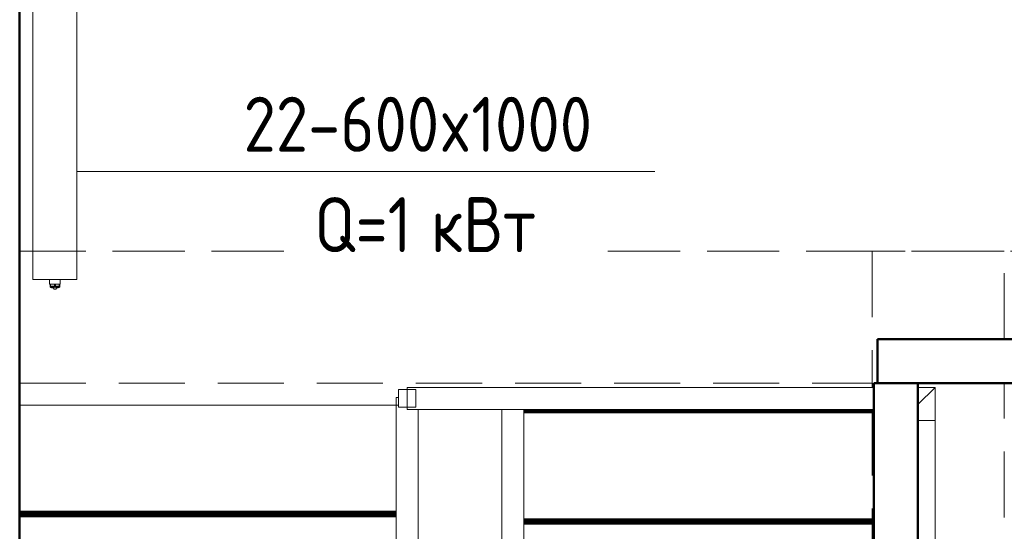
# Model space of a CAD drawing. Header units: millimetres. Extents: x -125 to 25178, y 4748 to 39091.
# Tile 71 of 118: x 18138 to 20374, y 33331 to 34493. Entities that reach past the tile are written whole.
import ezdxf

# ---------------------------------------------------------------- set-up
doc = ezdxf.new("R2010")
doc.units = ezdxf.units.MM
doc.linetypes.add('ADSK_Скрыто', pattern=[300, 150, -150])
doc.linetypes.add('ADSK_Штриховая_ш3 п1_5', pattern=[225, 150, -75])
for name, color, linetype, lineweight in [('A-DETL-____-HDLN', 90, 'ADSK_Скрыто', 9), ('A-DETL-____-MBND', 5, 'ADSK_Штриховая_ш3 п1_5', 20), ('A-GENM-____-OTLN', 13, 'Continuous', 20), ('A-PART-____-OTLN', 2, 'Continuous', 20), ('A-WALL-____-MCUT', 113, 'Continuous', 50), ('A-WALL-____-OTLN', 113, 'Continuous', 20), ('M-EQPM-___-IDEN', 50, 'Continuous', 20), ('M-EQPM-____-OTLN', 50, 'Continuous', 20), ('S-BEAM-____-OTLN', 12, 'Continuous', 20), ('S-STRS-____-OTLN', 31, 'Continuous', 20), ('Ограждение', 7, 'Continuous', 20)]:
    doc.layers.add(name, color=color, linetype=linetype, lineweight=lineweight)
doc.styles.add('GOST Common_1', font='GOST_Common.ttf', dxfattribs={"width": 0.9, "height": 125})

# ---------------------------------------------------------------- blocks, each defined once
blk = doc.blocks.new('Family - V line-610404-В_Этаж 03_Отопление')
at = {"layer": 'S-STRS-____-OTLN', "color": 253}
for p, q in [((-1840, 38.1), (-985, 38.1)), ((-1840, -202.7), (-985, -202.7)), ((-1840, -204.9), (-985, -204.9)), ((-1840, -207), (-985, -207)), ((-1840, -208.9), (-985, -208.9)), ((-1840, -210.7), (-985, -210.7)), ((-1840, -212.3), (-985, -212.3)), ((-1840, -213.5), (-985, -213.5)), ((-1840, -214.4), (-985, -214.4)), ((-1840, -215), (-985, -215)), ((-1840, -215.2), (-985, -215.2))]:
    blk.add_line(p, q, dxfattribs=at)
blk = doc.blocks.new('Family - Timber - Floor-610405-В_Этаж 03_Отопление')
blk.add_blockref('Family - V line-610404-В_Этаж 03_Отопление', (0, 0))
blk = doc.blocks.new('Family - V line-610418-В_Этаж 03_Отопление')
at = {"layer": 'S-STRS-____-OTLN', "color": 253}
for p, q in [((96, 27.4), (-695, 27.4)), ((96, 25.5), (-695, 25.5)), ((96, 23.4), (-695, 23.4)), ((96, 21.2), (-695, 21.2))]:
    blk.add_line(p, q, dxfattribs=at)
blk = doc.blocks.new('Family - Timber - Floor-610419-В_Этаж 03_Отопление')
blk.add_blockref('Family - V line-610418-В_Этаж 03_Отопление', (0, 0))
blk = doc.blocks.new('Family - V line-610460-В_Этаж 03_Отопление')
at = {"layer": 'S-STRS-____-OTLN', "color": 253}
for p, q in [((96, -219.6), (-695, -219.6)), ((96, -219.8), (-695, -219.8)), ((96, -220.4), (-695, -220.4)), ((96, -221.3), (-695, -221.3)), ((96, -222.6), (-695, -222.6)), ((96, -224.1), (-695, -224.1)), ((96, -225.9), (-695, -225.9)), ((96, -227.9), (-695, -227.9)), ((96, -230), (-695, -230)), ((96, -232.1), (-695, -232.1))]:
    blk.add_line(p, q, dxfattribs=at)
blk = doc.blocks.new('Family - Timber - Floor-610461-В_Этаж 03_Отопление')
blk.add_blockref('Family - V line-610460-В_Этаж 03_Отопление', (0, 0))
blk = doc.blocks.new('Family - STAIR - 001-610468-В_Этаж 03_Отопление')
for name in ['Family - Timber - Floor-610405-В_Этаж 03_Отопление', 'Family - Timber - Floor-610419-В_Этаж 03_Отопление', 'Family - Timber - Floor-610461-В_Этаж 03_Отопление']:
    blk.add_blockref(name, (0, 0))
blk = doc.blocks.new('Family - V line-610491-В_Этаж 03_Отопление')
at = {"layer": 'A-DETL-____-MBND', "color": 253}
for p, q in [((-1840, 38.1), (-985, 38.1)), ((-1840, -202.7), (-985, -202.7)), ((-1840, -204.9), (-985, -204.9)), ((-1840, -207), (-985, -207)), ((-1840, -208.9), (-985, -208.9)), ((-1840, -210.7), (-985, -210.7)), ((-1840, -212.3), (-985, -212.3)), ((-1840, -213.5), (-985, -213.5)), ((-1840, -214.4), (-985, -214.4)), ((-1840, -215), (-985, -215)), ((-1840, -215.2), (-985, -215.2))]:
    blk.add_line(p, q, dxfattribs=at)
blk = doc.blocks.new('Family - Timber - Floor-610492-В_Этаж 03_Отопление')
blk.add_blockref('Family - V line-610491-В_Этаж 03_Отопление', (0, 0))
blk = doc.blocks.new('Прямая форма - V line-610819-В_Этаж 03_Отопление')
at = {"layer": 'Ограждение', "color": 253}
for p, q in [((155, -2245.6), (155, -5)), ((205, -2245.6), (205, -5)), ((205, -2245.6), (155, -2245.6))]:
    blk.add_line(p, q, dxfattribs=at)
blk = doc.blocks.new('Прямая форма - Steel - Structural-610820-В_Этаж 03_Отопление')
blk.add_blockref('Прямая форма - V line-610819-В_Этаж 03_Отопление', (0, 0))
blk = doc.blocks.new('Прямая форма - V line-610823-В_Этаж 03_Отопление')
at = {"layer": 'Ограждение', "color": 253}
for p, q in [((-85, 22), (-80, 22)), ((-85, 22), (-85, 4.4)), ((-85, 4.4), (-80, 4.4)), ((-85, 4.4), (-85, -2272.1)), ((-35, -5), (-35, -2269.3)), ((-35, -2269.3), (-85, -2272.1))]:
    blk.add_line(p, q, dxfattribs=at)
blk = doc.blocks.new('Прямая форма - Steel - Structural-610824-В_Этаж 03_Отопление')
blk.add_blockref('Прямая форма - V line-610823-В_Этаж 03_Отопление', (0, 0))
blk = doc.blocks.new('Прямая форма - RAILING - 016-610831-В_Этаж 03_Отопление')
for name in ['Прямая форма - Steel - Structural-610824-В_Этаж 03_Отопление', 'Прямая форма - Steel - Structural-610820-В_Этаж 03_Отопление']:
    blk.add_blockref(name, (0, 0))
blk = doc.blocks.new('Family - V line-610899-В_Этаж 03_Отопление')
at = {"layer": 'A-PART-____-OTLN', "color": 253}
for p, q in [((-85, 22), (-80, 22)), ((-85, 22), (-85, 4.4)), ((-85, 4.4), (-80, 4.4)), ((-85, 4.4), (-85, -2272.1)), ((-35, -5), (-35, -2269.3)), ((-35, -2269.3), (-85, -2272.1))]:
    blk.add_line(p, q, dxfattribs=at)
blk = doc.blocks.new('Family - Steel - Structural-610900-В_Этаж 03_Отопление')
blk.add_blockref('Family - V line-610899-В_Этаж 03_Отопление', (0, 0))
blk = doc.blocks.new('Family - V line-611540-В_Этаж 03_Отопление')
at = {"layer": 'S-STRS-____-OTLN', "color": 253}
for p, q in [((101.4, 27.4), (-689.6, 27.4)), ((101.4, 25.5), (-689.6, 25.5)), ((101.4, 23.4), (-689.6, 23.4)), ((101.4, 21.2), (-689.6, 21.2))]:
    blk.add_line(p, q, dxfattribs=at)
blk = doc.blocks.new('Family - Timber - Floor-611541-В_Этаж 03_Отопление')
blk.add_blockref('Family - V line-611540-В_Этаж 03_Отопление', (0, 0))
blk = doc.blocks.new('Family - V line-611552-В_Этаж 03_Отопление')
at = {"layer": 'S-STRS-____-OTLN', "color": 253}
for p, q in [((101.4, -219.6), (-689.6, -219.6)), ((101.4, -219.8), (-689.6, -219.8)), ((101.4, -220.4), (-689.6, -220.4)), ((101.4, -221.3), (-689.6, -221.3)), ((101.4, -222.6), (-689.6, -222.6)), ((101.4, -224.1), (-689.6, -224.1)), ((101.4, -225.9), (-689.6, -225.9)), ((101.4, -227.9), (-689.6, -227.9)), ((101.4, -230), (-689.6, -230)), ((101.4, -232.1), (-689.6, -232.1))]:
    blk.add_line(p, q, dxfattribs=at)
blk = doc.blocks.new('Family - Timber - Floor-611553-В_Этаж 03_Отопление')
blk.add_blockref('Family - V line-611552-В_Этаж 03_Отопление', (0, 0))
blk = doc.blocks.new('Family - V line-611586-В_Этаж 03_Отопление')
at = {"layer": 'S-STRS-____-OTLN', "color": 253}
for p, q in [((-1834.6, 38.1), (-979.6, 38.1)), ((-1834.6, -202.7), (-979.6, -202.7)), ((-1834.6, -204.9), (-979.6, -204.9)), ((-1834.6, -207), (-979.6, -207)), ((-1834.6, -208.9), (-979.6, -208.9)), ((-1834.6, -210.7), (-979.6, -210.7)), ((-1834.6, -212.3), (-979.6, -212.3)), ((-1834.6, -213.5), (-979.6, -213.5)), ((-1834.6, -214.4), (-979.6, -214.4)), ((-1834.6, -215), (-979.6, -215)), ((-1834.6, -215.2), (-979.6, -215.2))]:
    blk.add_line(p, q, dxfattribs=at)
blk = doc.blocks.new('Family - Timber - Floor-611587-В_Этаж 03_Отопление')
blk.add_blockref('Family - V line-611586-В_Этаж 03_Отопление', (0, 0))
blk = doc.blocks.new('Family - STAIR - 001-611606-В_Этаж 03_Отопление')
for name in ['Family - Timber - Floor-611587-В_Этаж 03_Отопление', 'Family - Timber - Floor-611541-В_Этаж 03_Отопление', 'Family - Timber - Floor-611553-В_Этаж 03_Отопление']:
    blk.add_blockref(name, (0, 0))
blk = doc.blocks.new('Family - V line-611695-В_Этаж 03_Отопление')
at = {"layer": 'A-DETL-____-MBND', "color": 253}
for p, q in [((-1834.6, 38.1), (-979.6, 38.1)), ((-1834.6, -202.7), (-979.6, -202.7)), ((-1834.6, -204.9), (-979.6, -204.9)), ((-1834.6, -207), (-979.6, -207)), ((-1834.6, -208.9), (-979.6, -208.9)), ((-1834.6, -210.7), (-979.6, -210.7)), ((-1834.6, -212.3), (-979.6, -212.3)), ((-1834.6, -213.5), (-979.6, -213.5)), ((-1834.6, -214.4), (-979.6, -214.4)), ((-1834.6, -215), (-979.6, -215)), ((-1834.6, -215.2), (-979.6, -215.2))]:
    blk.add_line(p, q, dxfattribs=at)
blk = doc.blocks.new('Family - Timber - Floor-611696-В_Этаж 03_Отопление')
blk.add_blockref('Family - V line-611695-В_Этаж 03_Отопление', (0, 0))
blk = doc.blocks.new('Прямая форма - V line-611834-В_Этаж 03_Отопление')
at = {"layer": 'A-DETL-____-MBND', "color": 253}
for p, q in [((150, 5330), (-150, 5330)), ((-150, 5330), (-150, 5020.6)), ((150, 5130), (150, 5330)), ((150, 1800), (150, 5030)), ((-150, 4970.6), (-150, 1800))]:
    blk.add_line(p, q, dxfattribs=at)
blk = doc.blocks.new('Прямая форма - BMR - 003-611835-В_Этаж 03_Отопление')
blk.add_blockref('Прямая форма - V line-611834-В_Этаж 03_Отопление', (0, 0))
blk = doc.blocks.new('Прямая форма - V line-611900-В_Этаж 03_Отопление')
at = {"layer": 'A-DETL-____-MBND', "color": 253}
for p, q in [((-150, 6540), (-150, 4604)), ((150, 4604), (150, 6540)), ((150, 4604), (-150, 4604))]:
    blk.add_line(p, q, dxfattribs=at)
blk = doc.blocks.new('Прямая форма - BMR - 002-611901-В_Этаж 03_Отопление')
blk.add_blockref('Прямая форма - V line-611900-В_Этаж 03_Отопление', (0, 0))
blk = doc.blocks.new('Прямая форма - V line-612541-В_Этаж 03_Отопление')
at = {"layer": 'A-WALL-____-MCUT', "color": 9}
blk.add_line((400, 0), (7702.2, 0), dxfattribs=at)
blk = doc.blocks.new('Прямая форма - SW - 019-612542-В_Этаж 03_Отопление')
blk.add_blockref('Прямая форма - V line-612541-В_Этаж 03_Отопление', (0, 0))
blk = doc.blocks.new('Прямая форма - V line-613172-В_Этаж 03_Отопление')
at = {"layer": 'A-WALL-____-MCUT', "color": 9}
for p, q in [((2355.1, 100), (0, 100)), ((0, 100), (0, 0)), ((2355.1, 0), (2355.1, 100)), ((0, 0), (2355.1, 0))]:
    blk.add_line(p, q, dxfattribs=at)
blk = doc.blocks.new('Прямая форма - SW - 015-613173-В_Этаж 03_Отопление')
blk.add_blockref('Прямая форма - V line-613172-В_Этаж 03_Отопление', (0, 0))
blk = doc.blocks.new('Прямая форма - Timber - Floor-613210-В_Этаж 03_Отопление')
at = {"layer": 'A-DETL-____-MBND', "color": 253}
for p, q in [((199.9, -3940), (4403, -3940)), ((199.9, -4240), (2135.9, -4240)), ((2135.9, -4240), (2135.9, -4249.4)), ((199.9, -4290), (1054.9, -4290))]:
    blk.add_line(p, q, dxfattribs=at)
blk = doc.blocks.new('Прямая форма - SLA - 009-613211-В_Этаж 03_Отопление')
blk.add_blockref('Прямая форма - Timber - Floor-613210-В_Этаж 03_Отопление', (0, 0))
blk = doc.blocks.new('Family - Timber - Floor-613219-В_Этаж 03_Отопление')
at = {"layer": 'A-DETL-____-MBND', "color": 253}
for p, q in [((199.9, -3940), (4403, -3940)), ((199.9, -4240), (2135.9, -4240)), ((2135.9, -4240), (2135.9, -4249.4)), ((199.9, -4290), (1054.9, -4290))]:
    blk.add_line(p, q, dxfattribs=at)
blk = doc.blocks.new('Прямая форма - V line-613221-В_Этаж 03_Отопление')
at = {"layer": 'A-WALL-____-MCUT', "color": 9}
for p, q in [((3630, 0), (400, 0)), ((3630, -100), (3630, 0)), ((100, -100), (3630, -100))]:
    blk.add_line(p, q, dxfattribs=at)
blk = doc.blocks.new('Прямая форма - SW - 014-613222-В_Этаж 03_Отопление')
blk.add_blockref('Прямая форма - V line-613221-В_Этаж 03_Отопление', (0, 0))
blk = doc.blocks.new('Прямая форма - V line-613509-В_Этаж 03_Отопление')
at = {"layer": 'Ограждение', "color": 253}
for p, q in [((-238.9, -3145.6), (-238.9, 0)), ((-200, -3145.6), (-238.9, -3145.6))]:
    blk.add_line(p, q, dxfattribs=at)
blk = doc.blocks.new('Прямая форма - Steel - Structural-613510-В_Этаж 03_Отопление')
blk.add_blockref('Прямая форма - V line-613509-В_Этаж 03_Отопление', (0, 0))
blk = doc.blocks.new('Прямая форма - V line-613519-В_Этаж 03_Отопление')
at = {"layer": 'Ограждение', "color": 253}
for p, q in [((-238.9, -3220.6), (-238.9, -3145.6)), ((-200, -3145.6), (-238.9, -3145.6)), ((-200, -3181.7), (-238.9, -3220.6))]:
    blk.add_line(p, q, dxfattribs=at)
blk = doc.blocks.new('Прямая форма - Steel - Structural-613520-В_Этаж 03_Отопление')
blk.add_blockref('Прямая форма - V line-613519-В_Этаж 03_Отопление', (0, 0))
blk = doc.blocks.new('Прямая форма - V line-613521-В_Этаж 03_Отопление')
at = {"layer": 'Ограждение', "color": 253}
for p, q in [((960, -3170.6), (-100.1, -3170.6)), ((960, -3220.6), (960, -3170.6)), ((-200, -3181.7), (-238.9, -3220.6)), ((-238.9, -3220.6), (-200, -3220.6)), ((-100, -3220.6), (960, -3220.6))]:
    blk.add_line(p, q, dxfattribs=at)
blk = doc.blocks.new('Прямая форма - Steel - Structural-613522-В_Этаж 03_Отопление')
blk.add_blockref('Прямая форма - V line-613521-В_Этаж 03_Отопление', (0, 0))
blk = doc.blocks.new('Прямая форма - V line-613533-В_Этаж 03_Отопление')
at = {"layer": 'Ограждение', "color": 253}
for p, q in [((940, -3175.6), (980, -3175.6)), ((940, -3175.6), (940, -3215.6)), ((980, -3175.6), (980, -3215.6)), ((940, -3215.6), (980, -3215.6))]:
    blk.add_line(p, q, dxfattribs=at)
blk = doc.blocks.new('Прямая форма - Steel - Structural-613534-В_Этаж 03_Отопление')
blk.add_blockref('Прямая форма - V line-613533-В_Этаж 03_Отопление', (0, 0))
blk = doc.blocks.new('Прямая форма - RAILING - 016-613545-В_Этаж 03_Отопление')
for name in ['Прямая форма - Steel - Structural-613510-В_Этаж 03_Отопление', 'Прямая форма - Steel - Structural-613520-В_Этаж 03_Отопление', 'Прямая форма - Steel - Structural-613522-В_Этаж 03_Отопление', 'Прямая форма - Steel - Structural-613534-В_Этаж 03_Отопление']:
    blk.add_blockref(name, (0, 0))
blk = doc.blocks.new('Family - V line-613547-В_Этаж 03_Отопление')
at = {"layer": 'A-PART-____-OTLN', "color": 253}
for p, q in [((-238.9, -3145.6), (-238.9, 0)), ((-200, -3145.6), (-238.9, -3145.6))]:
    blk.add_line(p, q, dxfattribs=at)
blk = doc.blocks.new('Family - Steel - Structural-613548-В_Этаж 03_Отопление')
blk.add_blockref('Family - V line-613547-В_Этаж 03_Отопление', (0, 0))
blk = doc.blocks.new('Family - V line-613562-В_Этаж 03_Отопление')
at = {"layer": 'A-PART-____-OTLN', "color": 253}
for p, q in [((-238.9, -3220.6), (-238.9, -3145.6)), ((-200, -3145.6), (-238.9, -3145.6)), ((-200, -3181.7), (-238.9, -3220.6))]:
    blk.add_line(p, q, dxfattribs=at)
blk = doc.blocks.new('Family - Steel - Structural-613563-В_Этаж 03_Отопление')
blk.add_blockref('Family - V line-613562-В_Этаж 03_Отопление', (0, 0))
blk = doc.blocks.new('Family - V line-613565-В_Этаж 03_Отопление')
at = {"layer": 'A-PART-____-OTLN', "color": 253}
for p, q in [((960, -3170.6), (-100.1, -3170.6)), ((960, -3220.6), (960, -3170.6)), ((-200, -3181.7), (-238.9, -3220.6)), ((-238.9, -3220.6), (-200, -3220.6)), ((-100, -3220.6), (960, -3220.6))]:
    blk.add_line(p, q, dxfattribs=at)
blk = doc.blocks.new('Family - Steel - Structural-613566-В_Этаж 03_Отопление')
blk.add_blockref('Family - V line-613565-В_Этаж 03_Отопление', (0, 0))
blk = doc.blocks.new('Family - V line-613583-В_Этаж 03_Отопление')
at = {"layer": 'A-PART-____-OTLN', "color": 253}
for p, q in [((940, -3175.6), (980, -3175.6)), ((940, -3175.6), (940, -3215.6)), ((980, -3175.6), (980, -3215.6)), ((940, -3215.6), (980, -3215.6))]:
    blk.add_line(p, q, dxfattribs=at)
blk = doc.blocks.new('Family - Steel - Structural-613584-В_Этаж 03_Отопление')
blk.add_blockref('Family - V line-613583-В_Этаж 03_Отопление', (0, 0))
blk = doc.blocks.new('V line_ifc_RVT-1-В_Этаж 03_Отопление')
at = {"layer": 'A-GENM-____-OTLN', "color": 253, "lineweight": 20}
blk.add_blockref('Прямая форма - SLA - 009-613211-В_Этаж 03_Отопление', (33863.4, 37907.6), dxfattribs=at)
at = {"layer": 'A-PART-____-OTLN', "color": 253, "lineweight": 20}
for name, p in [('Family - Timber - Floor-613219-В_Этаж 03_Отопление', (33863.4, 37907.6)), ('Family - Steel - Structural-610900-В_Этаж 03_Отопление', (35003.2, 33613.2)), ('Family - Timber - Floor-610492-В_Этаж 03_Отопление', (35903.2, 33579.5)), ('Family - Timber - Floor-611696-В_Этаж 03_Отопление', (35897.8, 33579.5))]:
    blk.add_blockref(name, p, dxfattribs=at)
at = {"layer": 'A-PART-____-OTLN', "color": 253, "lineweight": 20, "rotation": 180}
for name in ['Family - Steel - Structural-613584-В_Этаж 03_Отопление', 'Family - Steel - Structural-613566-В_Этаж 03_Отопление', 'Family - Steel - Structural-613563-В_Этаж 03_Отопление', 'Family - Steel - Structural-613548-В_Этаж 03_Отопление']:
    blk.add_blockref(name, (35903.2, 30437.6), dxfattribs=at)
at = {"layer": 'A-WALL-____-OTLN', "color": 253, "lineweight": 20, "rotation": 90}
for name, p in [('Прямая форма - SW - 019-612542-В_Этаж 03_Отопление', (34063.2, 30037.6)), ('Прямая форма - SW - 014-613222-В_Этаж 03_Отопление', (36003.2, 30037.6))]:
    blk.add_blockref(name, p, dxfattribs=at)
at = {"layer": 'A-WALL-____-OTLN', "color": 253, "lineweight": 20}
blk.add_blockref('Прямая форма - SW - 015-613173-В_Этаж 03_Отопление', (36011.4, 33667.6), dxfattribs=at)
at = {"layer": 'S-BEAM-____-OTLN', "color": 253, "lineweight": 20, "rotation": 90}
blk.add_blockref('Прямая форма - BMR - 002-611901-В_Этаж 03_Отопление', (40603.2, 33817.6), dxfattribs=at)
at = {"layer": 'S-BEAM-____-OTLN', "color": 253, "lineweight": 20}
blk.add_blockref('Прямая форма - BMR - 003-611835-В_Этаж 03_Отопление', (36149.2, 28637.6), dxfattribs=at)
at = {"layer": 'S-STRS-____-OTLN', "color": 253, "lineweight": 20}
for name, p in [('Family - STAIR - 001-610468-В_Этаж 03_Отопление', (35903.2, 33579.5)), ('Family - STAIR - 001-611606-В_Этаж 03_Отопление', (35897.8, 33579.5))]:
    blk.add_blockref(name, p, dxfattribs=at)
at = {"layer": 'Ограждение', "color": 253, "lineweight": 20, "rotation": 180}
blk.add_blockref('Прямая форма - RAILING - 016-613545-В_Этаж 03_Отопление', (35903.2, 30437.6), dxfattribs=at)
at = {"layer": 'Ограждение', "color": 253, "lineweight": 20}
blk.add_blockref('Прямая форма - RAILING - 016-610831-В_Этаж 03_Отопление', (35003.2, 33613.2), dxfattribs=at)
blk = doc.blocks.new('ADSK_Радиатор универсальный_Боковое подключение_Клапаны - Радиатор 600х1000-V35-В_Этаж 03_Отопление')
at = {"layer": 'A-DETL-____-HDLN'}
for p, q in [((-545, -50), (-548.9, -50)), ((-545, -46), (-545, -50)), ((-533, -50), (-545, -50))]:
    blk.add_line(p, q, dxfattribs=at)
at = {"layer": 'A-DETL-____-HDLN', "flags": 128}
for points in [[(-553.8, 0), (-553.9, 0), (-553.9, 0), (-554, 0), (-554, 0), (-554, 0)], [(-554, 0), (-554, 0), (-554, 0), (-553.9, 0), (-553.8, 0), (-553.7, 0)], [(-550, 20), (-550, 20), (-550, 20), (-549.9, 20), (-549.9, 20), (-549.8, 20), (-549.7, 20)], [(-549.7, 20), (-549.8, 20), (-549.9, 20), (-549.9, 20), (-550, 20), (-550, 20), (-550, 20), (-550, 20)], [(-532, 20), (-532, 20), (-532, 20), (-532.1, 20), (-532.1, 20), (-532.2, 20), (-532.3, 20)], [(-532.2, 20), (-532.1, 20), (-532.1, 20), (-532, 20), (-532, 20), (-532, 20), (-532, 20)], [(-528, 0), (-528, 0), (-528, 0), (-528.1, 0), (-528.2, 0)], [(-528.2, 0), (-528.1, 0), (-528.1, 0), (-528, 0), (-528, 0), (-528, 0)]]:
    blk.add_lwpolyline(points, dxfattribs=at)
at = {"layer": 'M-EQPM-____-OTLN'}
for p, q in [((500, 30), (-500, 30)), ((-500, 30), (-500, -70)), ((-500, 30), (-500, -70)), ((500, 30), (-500, 30)), ((500, -70), (500, 30)), ((500, -70), (500, 30)), ((-556.5, 13), (-556.5, -2)), ((-555.2, 13), (-556.5, 13)), ((-554.9, 15.8), (-556, 2.3)), ((-526, 2.3), (-556, 2.3)), ((-527.1, 15.8), (-554.9, 15.8)), ((-551, 0), (-551, -36)), ((-531, -10), (-531, 0)), ((-526, 2.3), (-527.1, 15.8)), ((-556.5, -2), (-551, -2)), ((-555, -2), (-555, -36)), ((-531, 0), (-551, 0)), ((-522, -10), (-531, -10)), ((-511, -7.5), (-522, -7.5)), ((-522, -7.5), (-522, -32.5)), ((-511, -20), (-511, -1.5)), ((-511, -1.5), (-500, -1.5)), ((-511, -38.5), (-511, -20)), ((-511, -20), (-500, -20)), ((510, -8), (500, -8)), ((510, -9.1), (510, -8)), ((510, -9.2), (510, -10.1)), ((510, -9.2), (515, -9.2)), ((515, -10.1), (510, -10.1)), ((510, -18.9), (510, -10.2)), ((510, -19.1), (510, -20.9)), ((510, -19.1), (515, -19.1)), ((515, -20.9), (510, -20.9)), ((510, -29.8), (510, -21.1)), ((517, -9.2), (515, -9.2)), ((515, -10.1), (515, -9.2)), ((515, -10.1), (515, -19.1)), ((515, -20.9), (515, -19.1)), ((515, -20.9), (515, -25)), ((517, -30.8), (517, -9.2)), ((517, -9.5), (517, -9.2)), ((522, -17.5), (517, -17.5)), ((522, -22.5), (522, -17.5)), ((-561, -38), (-557, -38)), ((-561, -50), (-561, -38)), ((-557, -36), (-541, -36)), ((-557, -46), (-557, -36)), ((-541, -36), (-525, -36)), ((-541, -36), (-541, -46)), ((-531, -36), (-531, -30)), ((-531, -30), (-522, -30)), ((-525, -46), (-525, -36)), ((-522, -32.5), (-511, -32.5)), ((-511, -38.5), (-500, -38.5)), ((500, -32), (510, -32)), ((510, -29.9), (510, -30.8)), ((510, -29.9), (515, -29.9)), ((515, -30.8), (510, -30.8)), ((510, -32), (510, -30.9)), ((515, -25), (515, -25.4)), ((515, -25.4), (515, -29.9)), ((515, -30.8), (515, -29.9)), ((515, -30.8), (517, -30.8)), ((522, -22.5), (517, -22.5)), ((517, -30.8), (517, -30.5)), ((-549, -50), (-561, -50)), ((-541, -46), (-557, -46)), ((-525, -46), (-541, -46)), ((-529, -50), (-533, -50)), ((-529, -50), (-529, -46)), ((-500, -70), (500, -70)), ((-500, -70), (500, -70))]:
    blk.add_line(p, q, dxfattribs=at)
at = {"layer": 'M-EQPM-____-OTLN', "flags": 128}
for points in [[(-554, 0), (-554.1, 0), (-554.2, 0), (-554.2, 0), (-554.3, 0), (-554.4, 0), (-554.5, 0.1), (-554.6, 0.1), (-554.6, 0.1), (-554.7, 0.1), (-554.8, 0.2), (-554.9, 0.2), (-554.9, 0.2), (-555, 0.3), (-555.1, 0.3), (-555.1, 0.3), (-555.2, 0.4), (-555.3, 0.4), (-555.3, 0.5), (-555.4, 0.6), (-555.4, 0.6), (-555.5, 0.7), (-555.5, 0.7), (-555.6, 0.8), (-555.6, 0.9), (-555.7, 0.9), (-555.7, 1), (-555.8, 1.1), (-555.8, 1.1), (-555.8, 1.2), (-555.9, 1.3), (-555.9, 1.4), (-555.9, 1.4), (-555.9, 1.5), (-556, 1.6), (-556, 1.7), (-556, 1.7), (-556, 1.8), (-556, 1.9), (-556, 2), (-556, 2.1), (-556, 2.1), (-556, 2.2), (-556, 2.3), (-556, 2.3)], [(-554.9, 15.8), (-554.9, 16), (-554.8, 16.2), (-554.8, 16.4), (-554.7, 16.6), (-554.7, 16.8), (-554.6, 17), (-554.5, 17.2), (-554.4, 17.4), (-554.3, 17.5), (-554.2, 17.7), (-554.1, 17.9), (-554, 18), (-553.9, 18.2), (-553.7, 18.3), (-553.6, 18.5), (-553.4, 18.6), (-553.3, 18.8), (-553.1, 18.9), (-553, 19), (-552.8, 19.1), (-552.7, 19.2), (-552.5, 19.3), (-552.3, 19.4), (-552.1, 19.5), (-551.9, 19.6), (-551.8, 19.7), (-551.6, 19.7), (-551.4, 19.8), (-551.2, 19.9), (-551, 19.9), (-550.8, 19.9), (-550.6, 20), (-550.4, 20), (-550.2, 20), (-550, 20)], [(-550.6, 0), (-550.9, 0), (-551.3, 0), (-551.6, 0), (-551.9, 0), (-552.1, 0), (-552.4, 0), (-552.6, 0), (-552.9, 0), (-553.1, 0), (-553.2, 0), (-553.4, 0), (-553.6, 0), (-553.7, 0), (-553.8, 0), (-553.9, 0), (-553.9, 0), (-554, 0), (-554, 0), (-554, 0)], [(-554, 0), (-554, 0), (-554, 0), (-553.9, 0), (-553.8, 0), (-553.7, 0), (-553.6, 0), (-553.5, 0), (-553.3, 0), (-553.2, 0), (-553, 0), (-552.8, 0), (-552.5, 0), (-552.3, 0), (-552, 0), (-551.7, 0), (-551.4, 0), (-551.1, 0), (-550.8, 0), (-550.4, 0), (-550.1, 0), (-549.7, 0), (-549.3, 0), (-548.9, 0), (-548.5, 0), (-548, 0), (-547.6, 0), (-547.1, 0), (-546.7, 0), (-546.2, 0), (-545.7, 0), (-545.2, 0), (-544.7, 0), (-544.2, 0), (-543.7, 0), (-543.2, 0), (-542.7, 0), (-542.2, 0), (-541.7, 0), (-541.1, 0), (-540.6, 0), (-540.1, 0), (-539.6, 0), (-539.1, 0), (-538.6, 0), (-538, 0), (-537.5, 0), (-537, 0), (-536.6, 0), (-536.1, 0), (-535.6, 0), (-535.1, 0), (-534.7, 0), (-534.2, 0), (-533.8, 0), (-533.3, 0), (-532.9, 0), (-532.5, 0), (-532.1, 0), (-531.8, 0), (-531.4, 0), (-531.1, 0), (-530.7, 0), (-530.4, 0), (-530.1, 0), (-529.9, 0), (-529.6, 0), (-529.4, 0), (-529.1, 0), (-528.9, 0), (-528.8, 0), (-528.6, 0), (-528.4, 0), (-528.3, 0), (-528.2, 0), (-528.1, 0), (-528.1, 0), (-528, 0), (-528, 0), (-528, 0)], [(-550, 20), (-550, 20), (-550, 20), (-549.9, 20), (-549.9, 20), (-549.8, 20), (-549.7, 20), (-549.6, 20), (-549.5, 20), (-549.4, 20), (-549.3, 20), (-549.1, 20), (-549, 20), (-548.8, 20), (-548.6, 20), (-548.4, 20), (-548.2, 20), (-548, 20), (-547.8, 20), (-547.5, 20), (-547.3, 20), (-547, 20), (-546.7, 20), (-546.5, 20), (-546.2, 20)], [(-532, 20), (-532, 20), (-532, 20), (-532.1, 20), (-532.1, 20), (-532.2, 20), (-532.3, 20), (-532.4, 20), (-532.5, 20), (-532.6, 20), (-532.7, 20), (-532.9, 20), (-533, 20), (-533.2, 20), (-533.4, 20), (-533.6, 20), (-533.8, 20), (-534, 20), (-534.2, 20), (-534.5, 20), (-534.7, 20), (-535, 20), (-535.3, 20), (-535.5, 20), (-535.8, 20), (-536.1, 20), (-536.4, 20), (-536.8, 20), (-537.1, 20), (-537.4, 20), (-537.7, 20), (-538.1, 20), (-538.4, 20), (-538.8, 20), (-539.1, 20), (-539.5, 20), (-539.8, 20), (-540.2, 20), (-540.5, 20), (-540.9, 20), (-541.3, 20), (-541.6, 20), (-542, 20), (-542.3, 20), (-542.7, 20), (-543, 20), (-543.4, 20), (-543.7, 20), (-544.1, 20), (-544.4, 20), (-544.7, 20), (-545.1, 20), (-545.4, 20), (-545.7, 20), (-546, 20), (-546.3, 20), (-546.6, 20), (-546.9, 20), (-547.1, 20), (-547.4, 20), (-547.6, 20), (-547.9, 20), (-548.1, 20), (-548.3, 20), (-548.5, 20), (-548.7, 20), (-548.9, 20), (-549.1, 20), (-549.2, 20), (-549.4, 20), (-549.5, 20), (-549.6, 20), (-549.7, 20), (-549.8, 20), (-549.9, 20), (-549.9, 20), (-550, 20), (-550, 20), (-550, 20), (-550, 20)], [(-535.7, 20), (-535.4, 20), (-535.1, 20), (-534.9, 20), (-534.6, 20), (-534.4, 20), (-534.1, 20), (-533.9, 20), (-533.7, 20), (-533.5, 20), (-533.3, 20), (-533.1, 20), (-532.9, 20), (-532.8, 20), (-532.6, 20), (-532.5, 20), (-532.4, 20), (-532.3, 20), (-532.2, 20), (-532.1, 20), (-532.1, 20), (-532, 20), (-532, 20), (-532, 20), (-532, 20)], [(-532, 20), (-531.8, 20), (-531.6, 20), (-531.4, 20), (-531.2, 19.9), (-531, 19.9), (-530.8, 19.9), (-530.6, 19.8), (-530.4, 19.7), (-530.2, 19.7), (-530.1, 19.6), (-529.9, 19.5), (-529.7, 19.4), (-529.5, 19.3), (-529.3, 19.2), (-529.2, 19.1), (-529, 19), (-528.9, 18.9), (-528.7, 18.8), (-528.6, 18.6), (-528.4, 18.5), (-528.3, 18.3), (-528.1, 18.2), (-528, 18), (-527.9, 17.9), (-527.8, 17.7), (-527.7, 17.5), (-527.6, 17.4), (-527.5, 17.2), (-527.4, 17), (-527.3, 16.8), (-527.3, 16.6), (-527.2, 16.4), (-527.2, 16.2), (-527.1, 16), (-527.1, 15.8)], [(-528, 0), (-528, 0), (-528, 0), (-528.1, 0), (-528.2, 0), (-528.3, 0), (-528.4, 0), (-528.5, 0), (-528.7, 0), (-528.8, 0), (-529, 0), (-529.2, 0), (-529.5, 0), (-529.7, 0), (-530, 0), (-530.3, 0), (-530.6, 0), (-530.9, 0), (-531.2, 0)], [(-526, 2.3), (-526, 2.3), (-526, 2.2), (-526, 2.1), (-526, 2), (-526, 1.9), (-526, 1.9), (-526, 1.8), (-526, 1.7), (-526, 1.6), (-526.1, 1.5), (-526.1, 1.5), (-526.1, 1.4), (-526.1, 1.3), (-526.1, 1.2), (-526.2, 1.2), (-526.2, 1.1), (-526.3, 1), (-526.3, 1), (-526.3, 0.9), (-526.4, 0.8), (-526.4, 0.8), (-526.5, 0.7), (-526.5, 0.6), (-526.6, 0.6), (-526.6, 0.5), (-526.7, 0.5), (-526.8, 0.4), (-526.8, 0.4), (-526.9, 0.3), (-527, 0.3), (-527, 0.2), (-527.1, 0.2), (-527.2, 0.2), (-527.3, 0.1), (-527.3, 0.1), (-527.4, 0.1), (-527.5, 0.1), (-527.6, 0), (-527.6, 0), (-527.7, 0), (-527.8, 0), (-527.9, 0), (-528, 0), (-528, 0)], [(515, -9.2), (515.5, -9.3), (516, -9.4)], [(517, -10.1), (517.8, -11), (518.6, -12.5), (519.6, -15.7), (519.8, -17.5)], [(515, -30.8), (515.5, -30.7), (516, -30.6)], [(517, -29.9), (517.8, -29), (518.6, -27.5), (519.6, -24.3), (519.8, -22.5)]]:
    blk.add_lwpolyline(points, dxfattribs=at)
at = {"layer": 'M-EQPM-____-OTLN'}
for points, knots in [([(-541, -20), (-540.4, -19.4), (-539.1, -18.1), (-537.5, -16.5), (-536.4, -15.4), (-535.8, -14.8), (-535.4, -14.4), (-535, -14), (-534.5, -13.5), (-534.1, -13.1), (-533.7, -12.7), (-533.4, -12.4), (-533, -12), (-532.7, -11.7), (-532.3, -11.3), (-532, -11.1), (-531.8, -10.8), (-531.6, -10.5), (-531.4, -10.4), (-531.2, -10.2), (-531, -10.1), (-531, -10), (-531, -10)], [0, 0, 0, 0, 0.142857, 0.285714, 0.357143, 0.392857, 0.428571, 0.464286, 0.5, 0.535714, 0.571429, 0.607143, 0.642857, 0.678571, 0.714286, 0.75, 0.785714, 0.821429, 0.857143, 0.892857, 0.928571, 1, 1, 1, 1]), ([(-531, -30), (-531, -30), (-531, -29.9), (-531.2, -29.8), (-531.4, -29.6), (-531.6, -29.5), (-531.8, -29.2), (-532, -28.9), (-532.3, -28.7), (-532.7, -28.3), (-533, -28), (-533.4, -27.6), (-533.7, -27.3), (-534.1, -26.9), (-534.7, -26.3), (-535.2, -25.8), (-535.8, -25.2), (-536.4, -24.6), (-537.5, -23.5), (-539.1, -21.9), (-540.4, -20.6), (-541, -20)], [0, 0, 0, 0, 0.071429, 0.107143, 0.142857, 0.178571, 0.214286, 0.25, 0.285714, 0.321429, 0.357143, 0.392857, 0.428571, 0.464286, 0.5, 0.571429, 0.607143, 0.642857, 0.714286, 0.857143, 1, 1, 1, 1])]:
    blk.add_open_spline(points, degree=3, knots=knots, dxfattribs=at)
blk = doc.blocks.new('ADSK_M_Оборудование_Отопительный прибор - ADSK_Марка _ ADSK_Тепловая мощность_20-1635446-В_Этаж 03_Отопление')
at = {"layer": 'M-EQPM-___-IDEN'}
blk.add_line((-10, 0), (10, 0), dxfattribs=at)

msp = doc.modelspace()

# ---------------------------------------------------------------- linework, layer by layer
at = {"layer": 'M-EQPM-___-IDEN'}
msp.add_line((18269.6, 34148.6), (18580.8, 34148.6), dxfattribs=at)

# ---------------------------------------------------------------- block references
at = {"lineweight": 9}
msp.add_blockref('V line_ifc_RVT-1-В_Этаж 03_Отопление', (-15924.8, 0), dxfattribs=at)
at = {"layer": 'A-DETL-____-HDLN', "rotation": 270.0000468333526}
msp.add_blockref('ADSK_Радиатор универсальный_Боковое подключение_Клапаны - Радиатор 600х1000-V35-В_Этаж 03_Отопление', (18238.5, 34402.9), dxfattribs=at)
at = {"layer": 'M-EQPM-___-IDEN', "xscale": 49.99999999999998, "yscale": 49.99999999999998, "zscale": 49.99999999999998}
msp.add_blockref('ADSK_M_Оборудование_Отопительный прибор - ADSK_Марка _ ADSK_Тепловая мощность_20-1635446-В_Этаж 03_Отопление', (19080.8, 34148.6), dxfattribs=at)

# ---------------------------------------------------------------- next in the draw order: texts
at = {"layer": 'M-EQPM-___-IDEN', "lineweight": 9, "char_height": 125, "attachment_point": 1, "style": 'GOST Common_1', "bg_fill": 3, "box_fill_scale": 1.25, "bg_fill_color": 256, "bg_fill_true_color": 13158600, "bg_fill_transparency": 0}
for s, insert, width in [('22-600x1000', (18646.8, 34318.2), 1042.595), ('Q=1 ', (18807.5, 34090.3), 321.076)]:
    msp.add_mtext(s, dxfattribs=dict(at, insert=insert, width=width))

# ---------------------------------------------------------------- next in the draw order: texts
at = {"layer": 'M-EQPM-___-IDEN', "lineweight": 9, "insert": (19072.4, 34090.3), "char_height": 125, "width": 331.899, "attachment_point": 1, "style": 'GOST Common_1', "bg_fill": 3, "box_fill_scale": 1.25, "bg_fill_color": 256, "bg_fill_true_color": 13158600, "bg_fill_transparency": 0}
msp.add_mtext('кВт', dxfattribs=at)

doc.saveas('drawing.dxf')
